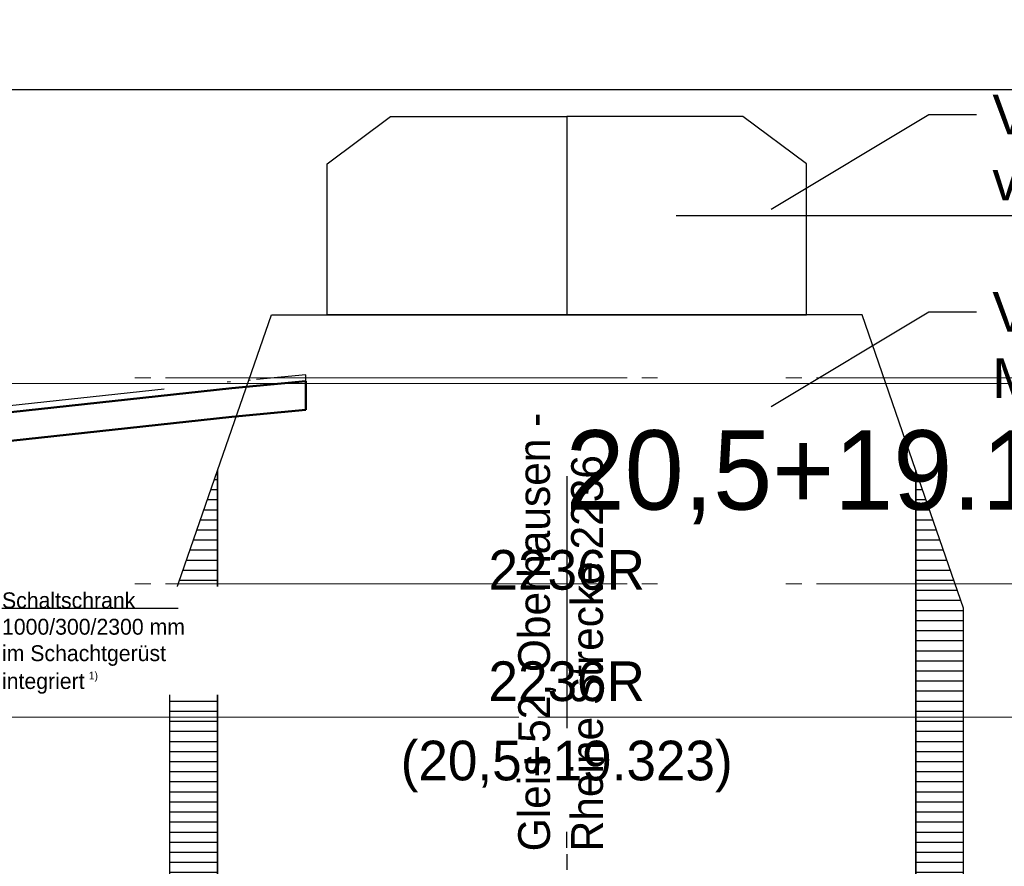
# Model space of a CAD drawing. Extents: x -805 to 3526, y -961 to 1039.
# Tile 237 of 256: x 986.64 to 992.84, y 38.06 to 43.4. Entities that reach past the tile are written whole.
import ezdxf
from ezdxf import colors
from ezdxf.entities.mleader import LeaderData, LeaderLine
from ezdxf.enums import TextEntityAlignment as Align
from ezdxf.math import Vec2, Vec3

# ---------------------------------------------------------------- set-up
doc = ezdxf.new("R2010")
doc.units = 0
for name, pattern in [('_Ebene_', [4, 2, -1, 0, -1]), ('ACAD_ISO10W100', [18, 12, -3, 0, -3]), ('AUSGEZOGEN', [2, 1, 1]), ('P-HP-Dorsten 2022 - Schnitt - Schnitt 9 rechts der Rampe$0$_Ebene_', [4, 2, -1, 0, -1]), ('P-HP-Dorsten 2022 - Schnitt - Schnitt 9 rechts der Rampe$0$VE22-087 - Bf_Dorsten-Hervest ModellRevit2021_rvt-1-Schnitt 9$0$Verdeckt', [7.143750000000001, 4.7625, -2.38125]), ('STRICHPUNKT', [1, 0.5, -0.25, 0, -0.25]), ('STRICHPUNKT2', [12.7, 6.35, -3.175, 0, -3.175]), ('VE22-087 - Bf_Dorsten-Hervest ModellRevit2021_rvt-1-Schnitt 7$0$Verdeckt', [7.143750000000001, 4.7625, -2.38125]), ('VE22-087 - Bf_rvt-1-Schnitt 8$0$_Ebene_', [4, 2, -1, 0, -1])]:
    doc.linetypes.add(name, pattern=pattern)
doc.layers.get('0').update_dxf_attribs({"color": 251})
for name, color, linetype, lineweight in [('A-FLOR-LEVL', 51, 'Continuous', 5), ('EB-2273S-GLEIS-TXT', 7, 'Continuous', 25), ('EB-2273S-GLEISACHSE-LIN', 7, 'STRICHPUNKT', 25), ('P-HP-Dorsten 2022 - Schnitt - Schnitt 9 rechts der Rampe$0$A-FLOR-LEVL', 51, 'Continuous', 5), ('P-HP-Dorsten 2022 - Schnitt - Schnitt 9 rechts der Rampe$0$VE22-087 - Bf_Dorsten-Hervest ModellRevit2021_rvt-1-Schnitt 9$0$A-FLOR-LEVL', 51, 'Continuous', 5), ('P-HP-Dorsten 2022 - Schnitt - Schnitt 9 rechts der Rampe$0$VE22-087 - Bf_Dorsten-Hervest ModellRevit2021_rvt-1-Schnitt 9$0$A-ROOF', 132, 'Continuous', 9), ('P-HP-Dorsten 2022 - Schnitt - Schnitt 9 rechts der Rampe$0$VE22-087 - Bf_Dorsten-Hervest ModellRevit2021_rvt-1-Schnitt 9$0$A-ROOF-FNSH', 132, 'Continuous', 35), ('P-HP-Dorsten 2022 - Schnitt - Schnitt 9 rechts der Rampe$0$VE22-087 - Bf_Dorsten-Hervest ModellRevit2021_rvt-1-Schnitt 9$0$A-ROOF-PATT', 132, 'Continuous', 9), ('TTK-P-Aufzug vorne', 251, 'Continuous', 25), ('VE22-087 - Bf_Dorsten-Hervest ModellRevit2021_rvt-1-Schnitt 7$0$A-FLOR-LEVL', 51, 'Continuous', 5), ('VE22-087 - Bf_rvt-1-Schnitt 8$0$A-FLOR-LEVL', 51, 'Continuous', 5)]:
    doc.layers.add(name, color=color, linetype=linetype, lineweight=lineweight)
for name, color, linetype in [('Lichtraumprofil', 9, 'Continuous'), ('TTK-Ablage', 7, 'Continuous'), ('TTK-P-Ablage', 162, 'Continuous'), ('TTK-P-Bahnsteig', 12, 'Continuous'), ('TTK-P-Gleisachse', 250, 'Continuous'), ('TTK-P-QP Block', 162, 'Continuous'), ('TTK-P-TEXT', 12, 'AUSGEZOGEN'), ('TTK-P-Verm-ProVI', 112, 'Continuous'), ('TTK-QP-links', 250, 'Continuous'), ('TTK-QP-rechts', 251, 'Continuous'), ('TTK-Schnittlinien 200', 3, 'Continuous')]:
    doc.layers.add(name, color=color, linetype=linetype)
doc.styles.add('AKG DIN 6776', font='AKG_DIN67.TTF')
doc.styles.add('PROVI', font='PROVI.SHX')
doc.styles.get("Standard").update_dxf_attribs({"font": 'arial.ttf'})
pattern_1 = [(0, (848.0361655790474, 123.4297765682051), (1.387778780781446e-17, 0.0635), [])]

# ---------------------------------------------------------------- blocks, each defined once
blk = doc.blocks.new('_None')
blk = doc.blocks.new('VE22-087 - Bf_rvt-1-Schnitt 8')
at = {"layer": 'VE22-087 - Bf_rvt-1-Schnitt 8$0$A-FLOR-LEVL', "linetype": 'VE22-087 - Bf_rvt-1-Schnitt 8$0$_Ebene_', "lineweight": 9}
blk.add_line((-10425.31535781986, 41103.3145215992), (22643.30677358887, 41103.3145215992), dxfattribs=at)
blk = doc.blocks.new('Schnitt8')
at = {"layer": 'A-FLOR-LEVL', "linetype": '_Ebene_'}
for p, q in [((-5.154849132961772, 8.507989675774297), (27.91377299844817, 8.507989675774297)), ((-5.154849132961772, 6.404675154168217), (27.91377299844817, 6.404675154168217))]:
    blk.add_line(p, q, dxfattribs=at)
at = {"layer": 'A-FLOR-LEVL', "linetype": '_Ebene_', "lineweight": 9}
blk.add_line((27.66473178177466, 6.404675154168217), (-5.154849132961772, 6.404675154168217), dxfattribs=at)
at = {"lineweight": 5, "xscale": 0.001, "yscale": 0.001, "zscale": 0.001}
blk.add_blockref('VE22-087 - Bf_rvt-1-Schnitt 8', (5.270466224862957, -32.59532484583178), dxfattribs=at)
blk = doc.blocks.new('2481114')
at = {"layer": 'EB-2273S-GLEISACHSE-LIN'}
blk.add_line((9.087127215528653, -1.205970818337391), (9.087127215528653, 1.919029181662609), dxfattribs=at)
at = {"layer": 'EB-2273S-GLEIS-TXT', "style": 'PROVI'}
for s, p in [('2236R', (9.087127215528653, 2.669029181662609)), ('(20,5+19.323)', (9.087127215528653, 2.169029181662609))]:
    blk.add_text(s, height=0.25, dxfattribs=at).set_placement(p, align=Align.CENTER)
blk = doc.blocks.new('Schnitt7links neben rampe')
at = {"layer": 'A-FLOR-LEVL', "linetype": '_Ebene_'}
for p, q in [((-17.01557708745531, 1.300000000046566), (20.19556212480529, 1.300000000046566)), ((-17.01557708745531, 0), (20.19556212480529, 0))]:
    blk.add_line(p, q, dxfattribs=at)
at = {"layer": 'VE22-087 - Bf_Dorsten-Hervest ModellRevit2021_rvt-1-Schnitt 7$0$A-FLOR-LEVL', "linetype": 'VE22-087 - Bf_Dorsten-Hervest ModellRevit2021_rvt-1-Schnitt 7$0$Verdeckt', "lineweight": 9}
blk.add_line((-17.01557708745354, 1.262970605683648), (20.19556212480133, 1.262970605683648), dxfattribs=at)
blk = doc.blocks.new('P-HP-Dorsten 2022 - Schnitt - Schnitt 9 rechts der Rampe')
at = {"layer": 'P-HP-Dorsten 2022 - Schnitt - Schnitt 9 rechts der Rampe$0$VE22-087 - Bf_Dorsten-Hervest ModellRevit2021_rvt-1-Schnitt 9$0$A-ROOF-PATT'}
h = blk.add_hatch(dxfattribs=at)
h.set_pattern_fill('FP_10', color=251, scale=0.001, style=0, pattern_type=2)
h.set_pattern_definition([(5.502000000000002, (3153.002221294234, 35239.81105600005), (-0.002312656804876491, 2.141169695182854e-08), [])])
h.paths.add_polyline_path([(3163.724856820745, 35240.87614178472), (3163.89073338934, 35240.89200801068), (3163.760360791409, 35240.87956483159)])
at = {"layer": 'P-HP-Dorsten 2022 - Schnitt - Schnitt 9 rechts der Rampe$0$A-FLOR-LEVL', "linetype": 'P-HP-Dorsten 2022 - Schnitt - Schnitt 9 rechts der Rampe$0$_Ebene_'}
for p, q in [((3138.736098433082, 35240.90534391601), (3179.524057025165, 35240.90534391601)), ((3138.736098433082, 35239.60534391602), (3179.524057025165, 35239.60534391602))]:
    blk.add_line(p, q, dxfattribs=at)
at = {"layer": 'P-HP-Dorsten 2022 - Schnitt - Schnitt 9 rechts der Rampe$0$VE22-087 - Bf_Dorsten-Hervest ModellRevit2021_rvt-1-Schnitt 9$0$A-FLOR-LEVL', "linetype": 'P-HP-Dorsten 2022 - Schnitt - Schnitt 9 rechts der Rampe$0$VE22-087 - Bf_Dorsten-Hervest ModellRevit2021_rvt-1-Schnitt 9$0$Verdeckt', "lineweight": 9}
blk.add_line((3138.736098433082, 35240.86831452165), (3179.524057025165, 35240.86831452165), dxfattribs=at)
at = {"layer": 'P-HP-Dorsten 2022 - Schnitt - Schnitt 9 rechts der Rampe$0$VE22-087 - Bf_Dorsten-Hervest ModellRevit2021_rvt-1-Schnitt 9$0$A-ROOF', "color": 251, "lineweight": 25}
for p, q in [((3163.746646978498, 35240.8781568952), (3163.724856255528, 35240.87614259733)), ((3164.219989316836, 35240.70372097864), (3164.221086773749, 35240.70393806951))]:
    blk.add_line(p, q, dxfattribs=at)
at = {"layer": 'P-HP-Dorsten 2022 - Schnitt - Schnitt 9 rechts der Rampe$0$VE22-087 - Bf_Dorsten-Hervest ModellRevit2021_rvt-1-Schnitt 9$0$A-ROOF', "color": 251, "lineweight": 50}
for p, q in [((3163.753573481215, 35240.83879716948), (3164.219988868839, 35240.88372093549)), ((3164.219989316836, 35240.70372097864), (3164.219989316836, 35240.88372097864)), ((3161.274599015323, 35240.56982451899), (3163.753573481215, 35240.83879716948)), ((3163.753573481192, 35240.65879716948), (3164.219989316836, 35240.70372097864)), ((3161.274599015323, 35240.38982451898), (3163.753573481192, 35240.65879716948))]:
    blk.add_line(p, q, dxfattribs=at)
at = {"layer": 'P-HP-Dorsten 2022 - Schnitt - Schnitt 9 rechts der Rampe$0$VE22-087 - Bf_Dorsten-Hervest ModellRevit2021_rvt-1-Schnitt 9$0$A-ROOF-FNSH', "color": 251, "lineweight": 25}
for p, q in [((3164.219988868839, 35240.92372093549), (3163.908631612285, 35240.89373191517)), ((3164.219989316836, 35240.88372097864), (3164.219989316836, 35240.92372097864)), ((3163.327615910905, 35240.83258009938), (3161.274599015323, 35240.60982451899))]:
    blk.add_line(p, q, dxfattribs=at)

msp = doc.modelspace()

# ---------------------------------------------------------------- hatches: boundary and pattern name
at = {"layer": 'Lichtraumprofil', "transparency": 33554559}
h = msp.add_hatch(dxfattribs=at)
h.set_pattern_fill('ANSI31', color=251, scale=0.02, angle=315)
h.set_pattern_definition(pattern_1)
h.paths.add_polyline_path([(987.8866783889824, 40.55471053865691), (987.5866783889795, 39.687523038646), (987.5866783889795, 37.01752303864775), (987.8866783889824, 37.01752303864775)])
h = msp.add_hatch(dxfattribs=at)
h.set_pattern_fill('ANSI31', color=251, scale=0.02, angle=315)
h.set_pattern_definition(pattern_1)
h.paths.add_polyline_path([(992.2866783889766, 40.55471053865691), (992.5866783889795, 39.687523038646), (992.5866783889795, 37.01752303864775), (992.2866783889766, 37.01752303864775)])

# ---------------------------------------------------------------- linework, layer by layer
at = {"layer": 'Lichtraumprofil', "color": 251}
for p, q in [((987.8866783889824, 40.55471053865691), (988.2266783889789, 41.53752303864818)), ((988.2266783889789, 41.53752303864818), (988.5766783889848, 41.53752303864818)), ((988.4716783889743, 41.53752303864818), (990.0866783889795, 41.53752303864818)), ((991.7016783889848, 41.53752303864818), (990.0866783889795, 41.53752303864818)), ((991.9466783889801, 41.53752303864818), (991.5966783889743, 41.53752303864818)), ((992.2866783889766, 40.55471053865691), (991.9466783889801, 41.53752303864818)), ((987.8866783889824, 37.39752303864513), (987.8866783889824, 40.55471053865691)), ((992.2866783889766, 37.39752303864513), (992.2866783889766, 40.55471053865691))]:
    msp.add_line(p, q, dxfattribs=at)
at = {"layer": 'Lichtraumprofil', "color": 251, "flags": 128}
for points in [[(988.5766783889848, 41.53752303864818), (988.5766783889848, 42.48752303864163), (988.9766783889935, 42.78752303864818), (990.0866783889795, 42.78752303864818), (990.0866783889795, 41.53752303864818), (988.5766783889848, 41.53752303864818)], [(991.5966783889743, 41.53752303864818), (991.5966783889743, 42.48752303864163), (991.1966783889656, 42.78752303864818), (990.0866783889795, 42.78752303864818), (990.0866783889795, 41.53752303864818), (991.5966783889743, 41.53752303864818)], [(987.8866783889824, 40.55471053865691), (987.8866783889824, 37.01752303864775), (987.5866783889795, 37.01752303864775), (987.5866783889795, 39.687523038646), (987.8866783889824, 40.55471053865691)], [(992.2866783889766, 40.55471053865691), (992.2866783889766, 37.01752303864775), (992.5866783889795, 37.01752303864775), (992.5866783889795, 39.687523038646), (992.2866783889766, 40.55471053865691)]]:
    msp.add_lwpolyline(points, dxfattribs=at)
at = {"layer": 'TTK-P-Bahnsteig', "color": 251}
msp.add_circle((473.785114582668, 39.13224644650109), 1000, dxfattribs=at)
at = {"layer": 'TTK-P-Gleisachse', "color": 251, "linetype": 'STRICHPUNKT2', "ltscale": 0.25}
msp.add_line((990.0866783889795, 40.51883084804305), (990.0866783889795, 31.52239852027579), dxfattribs=at)
at = {"layer": 'TTK-Schnittlinien 200', "color": 251, "linetype": 'ACAD_ISO10W100', "ltscale": 0.5}
msp.add_line((990.7756040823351, 42.16310897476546), (993.7725173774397, 42.16310897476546), dxfattribs=at)

# ---------------------------------------------------------------- block references
at = {"layer": 'TTK-P-Ablage', "color": 251}
msp.add_blockref('Schnitt8', (972.4407300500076, 32.59531971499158), dxfattribs=at)
at = {"layer": 'TTK-P-QP Block', "color": 251}
msp.add_blockref('2481114', (980.9992001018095, 36.43289907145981), dxfattribs=at)
at = {"layer": 'TTK-QP-links', "color": 251}
msp.add_blockref('Schnitt7links neben rampe', (984.9824264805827, 39.84033878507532), dxfattribs=at)
at = {"layer": 'TTK-QP-rechts', "color": 251}
msp.add_blockref('P-HP-Dorsten 2022 - Schnitt - Schnitt 9 rechts der Rampe', (-2175.777058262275, -35199.76500513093), dxfattribs=at)

# ---------------------------------------------------------------- texts
at = {"layer": 'TTK-Ablage', "color": 251, "style": 'PROVI'}
for s, height, p in [('20,5+19.139', 0.5, (991.9481093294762, 40.30879452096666)), ('2236R', 0.25, (990.0866783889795, 39.80386591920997))]:
    msp.add_text(s, height=height, dxfattribs=at).set_placement(p, align=Align.CENTER)
at = {"layer": 'TTK-P-Gleisachse', "color": 251, "insert": (990.3172663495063, 38.15455309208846), "char_height": 0.2, "attachment_point": 7, "rotation": 90.00000000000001}
msp.add_mtext_dynamic_manual_height_columns('{\\fAKG DIN 6776|b0|i0|c0|p2;Gleis 52, Oberhausen - Rheine Strecke 2236}', width=3.055588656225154, gutter_width=12.5, heights=[0], dxfattribs=at)

# ---------------------------------------------------------------- leaders
at = {"layer": 'TTK-P-TEXT', "color": 251}
ml = msp.add_multileader_mtext('Standard', dxfattribs=at)
ml.set_content('\\A1;Verfüllung mit \\Pverdichtungsfähigem Material', color=256, style='AKG DIN 6776')
ml.set_leader_properties(color=256)
ml.set_arrow_properties(name='NONE')
ml.build(insert=Vec2(0, 0))
ml.multileader.update_dxf_attribs({"dogleg_length": 3, "arrow_head_size": 0.3, "scale": 0.1})
ctx = ml.context
ctx.base_point, ctx.scale, ctx.char_height, ctx.arrow_head_size, ctx.landing_gap_size, ctx.plane_origin = Vec3(992.6682096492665, 42.76370049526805), 0.1, 0.25, 0.3, 0.1, Vec3(991.373856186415, 42.20267773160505)
notes = []
notes.append((ctx, [(0, (1, 1, 0), (992.3682096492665, 42.79932994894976), (1, 0), 0.3, [(0, [(991.373856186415, 42.20267773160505)], 0, [])])]))
ctx.mtext.insert, ctx.mtext.flow_direction = Vec3(992.7682096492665, 42.92432994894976), 5
ml = msp.add_multileader_mtext('Standard', dxfattribs=at)
ml.set_content('\\A1;Verfüllung mit \\PMagerbeton', color=256, style='AKG DIN 6776')
ml.set_leader_properties(color=256)
ml.set_arrow_properties(name='NONE')
ml.build(insert=Vec2(0, 0))
ml.multileader.update_dxf_attribs({"dogleg_length": 3, "arrow_head_size": 0.3, "scale": 0.1})
ctx = ml.context
ctx.base_point, ctx.scale, ctx.char_height, ctx.arrow_head_size, ctx.landing_gap_size, ctx.plane_origin = Vec3(992.6682096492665, 41.51933844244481), 0.1, 0.25, 0.3, 0.1, Vec3(991.373856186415, 40.9583156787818)
notes.append((ctx, [(0, (1, 1, 0), (992.3682096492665, 41.55496789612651), (1, 0), 0.3, [(0, [(991.373856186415, 40.9583156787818)], 0, [])])]))
ctx.mtext.insert, ctx.mtext.flow_direction = Vec3(992.7682096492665, 41.67996789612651), 5
for ctx, leaders in notes:
    for number, flags, end, landing, length, lines in leaders:
        leader = LeaderData()
        leader.index, (leader.has_last_leader_line, leader.has_dogleg_vector, leader.attachment_direction) = number, flags
        leader.last_leader_point, leader.dogleg_vector, leader.dogleg_length = Vec3(end), Vec3(landing), length
        for number, points, colour, breaks in lines:
            line = LeaderLine()
            line.index, line.vertices, line.color, line.breaks = number, Vec3.list(points), colors.encode_raw_color(colour), breaks
            leader.lines.append(line)
        ctx.leaders.append(leader)

# ---------------------------------------------------------------- next in the draw order: texts
at = {"layer": 'TTK-P-Aufzug vorne', "color": 251, "insert": (986.5292945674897, 39.78697513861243), "char_height": 0.07, "width": 2.110115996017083, "attachment_point": 1, "rotation": 359.999998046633, "bg_fill": 3, "box_fill_scale": 1.5, "bg_fill_color": 256, "bg_fill_true_color": 13158600, "bg_fill_transparency": 0}
msp.add_mtext('\\A1;{\\fAKG DIN 6776|b0|i0|c0|p2;\\H1.42857x;Schaltschrank\\P1000/300/2300 mm\\Pim Schachtgerüst\\Pintegriert\\H0.7x; \\H0.7x;\\S1)^ ;}', dxfattribs=at)

# ---------------------------------------------------------------- next in the draw order: linework, layer by layer
at = {"layer": 'TTK-P-Aufzug vorne', "color": 251, "linetype": 'ByBlock', "lineweight": -2}
msp.add_lwpolyline([(986.5292045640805, 39.68697516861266), (987.6392934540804, 39.68697513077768)], dxfattribs=at)
at = {"layer": 'TTK-P-Verm-ProVI', "color": 251}
msp.add_lwpolyline([(960.7782091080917, 20.96189762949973), (1001.198273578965, 20.96189762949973), (1001.198273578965, 42.95564007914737), (960.7782091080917, 42.95564007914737)], close=True, dxfattribs=at)

doc.saveas('drawing.dxf')
